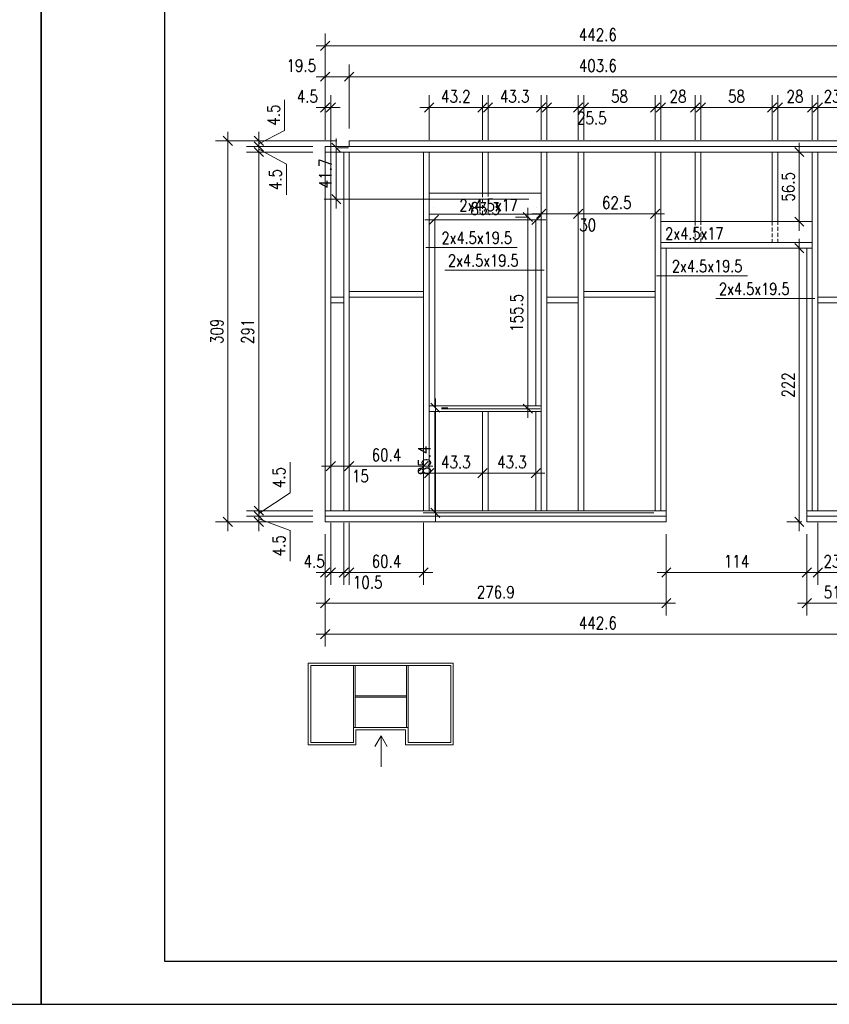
# Model space of a CAD drawing. Header units: inches. Extents: x 58893 to 70341, y -37691 to -31625.
# Tile 25 of 34: x 65522 to 66180, y -35183 to -34385. Entities that reach past the tile are written whole.
import ezdxf

# ---------------------------------------------------------------- set-up
doc = ezdxf.new("R2010")
doc.units = ezdxf.units.IN
doc.header["$MEASUREMENT"] = 0
doc.linetypes.add('DASHED', pattern=[19.05, 12.7, -6.35])
doc.layers.add('_tabelka', color=4, linetype='Continuous')
for name, color, linetype, lineweight in [('Drewno', 2, 'Continuous', 20), ('Obrys', 4, 'Continuous', 20), ('Opisy', 4, 'Continuous', 20), ('WYMIARY', 6, 'Continuous', 15)]:
    doc.layers.add(name, color=color, linetype=linetype, lineweight=lineweight)
doc.styles.add('1. Simplex', font='simplex.shx', dxfattribs={"width": 0.8})
doc.dimstyles.new('1_50', dxfattribs={"dimscale": 50, "dimtxt": 0.2, "dimasz": 0.15, "dimexe": 0.2, "dimexo": 0.2, "dimgap": 0.08, "dimtad": 1, "dimdec": 1, "dimzin": 9, "dimdsep": 46, "dimtxsty": '1. Simplex', "dimblk": 'OBLIQUE', "dimcen": 0.15, "dimdle": 0.15, "dimclrd": 256, "dimclre": 256, "dimclrt": 4, "dimadec": 1, "dimazin": 0, "dimtfac": 1, "dimtdec": 0, "dimtmove": 1, "dimatfit": 3, "dimfxl": 1, "dimlwd": -1, "dimlwe": -1, "dimarcsym": 0})

# ---------------------------------------------------------------- blocks, each defined once
blk = doc.blocks.new('_Oblique')
at = {"color": 0, "linetype": 'ByBlock', "lineweight": -2}
blk.add_line((-0.5, -0.5), (0.5, 0.5), dxfattribs=at)
blk = doc.blocks.new('*D503')
at = {"layer": 'Defpoints', "color": 0}
for p in [(65716.58, -34787.39), (65770.58, -34787.39), (65770.58, -34791.89)]:
    blk.add_point(p, dxfattribs=at)
at = {"layer": 'WYMIARY'}
for p, q in [((65716.58, -34799.39), (65716.58, -34779.89)), ((65760.58, -34787.39), (65706.58, -34787.39)), ((65741.98, -34798.94), (65716.58, -34789.64)), ((65760.58, -34791.89), (65706.58, -34791.89)), ((65741.98, -34823.74), (65741.98, -34798.94))]:
    blk.add_line(p, q, dxfattribs=at)
at = {"layer": 'WYMIARY', "xscale": 7.5, "yscale": 7.5, "zscale": 7.5}
for p, rotation in [((65716.58, -34787.39), 270), ((65716.58, -34791.89), 90)]:
    blk.add_blockref('_Oblique', p, dxfattribs=dict(at, rotation=rotation))
at = {"layer": 'WYMIARY', "color": 4, "insert": (65732.98, -34811.34), "char_height": 10, "attachment_point": 5, "rotation": 90, "style": '1. Simplex'}
blk.add_mtext('4.5', dxfattribs=at)
blk = doc.blocks.new('*D504')
at = {"layer": 'Defpoints', "color": 0}
for p in [(65716.58, -34782.89), (65770.58, -34782.89), (65770.58, -34787.39)]:
    blk.add_point(p, dxfattribs=at)
at = {"layer": 'WYMIARY'}
for p, q in [((65741.98, -34743.64), (65741.98, -34768.44)), ((65741.98, -34768.44), (65716.58, -34785.14)), ((65760.58, -34782.89), (65706.58, -34782.89)), ((65716.58, -34794.89), (65716.58, -34775.39)), ((65760.58, -34787.39), (65706.58, -34787.39))]:
    blk.add_line(p, q, dxfattribs=at)
at = {"layer": 'WYMIARY', "xscale": 7.5, "yscale": 7.5, "zscale": 7.5}
for p, rotation in [((65716.58, -34782.89), 270), ((65716.58, -34787.39), 90)]:
    blk.add_blockref('_Oblique', p, dxfattribs=dict(at, rotation=rotation))
at = {"layer": 'WYMIARY', "color": 4, "insert": (65732.98, -34756.04), "char_height": 10, "attachment_point": 5, "rotation": 90, "style": '1. Simplex'}
blk.add_mtext('4.5', dxfattribs=at)
blk = doc.blocks.new('*D505')
at = {"layer": 'Defpoints', "color": 0}
for p in [(65716.58, -34491.89), (65770.58, -34491.89), (65770.58, -34782.89)]:
    blk.add_point(p, dxfattribs=at)
at = {"layer": 'WYMIARY'}
for p, q in [((65716.58, -34790.39), (65716.58, -34484.39)), ((65760.58, -34491.89), (65706.58, -34491.89)), ((65760.58, -34782.89), (65706.58, -34782.89))]:
    blk.add_line(p, q, dxfattribs=at)
at = {"layer": 'WYMIARY', "xscale": 7.5, "yscale": 7.5, "zscale": 7.5}
for p, rotation in [((65716.58, -34491.89), 90), ((65716.58, -34782.89), 270)]:
    blk.add_blockref('_Oblique', p, dxfattribs=dict(at, rotation=rotation))
at = {"layer": 'WYMIARY', "color": 4, "insert": (65707.58, -34637.39), "char_height": 10, "attachment_point": 5, "rotation": 90, "style": '1. Simplex'}
blk.add_mtext('291', dxfattribs=at)
blk = doc.blocks.new('*D506')
at = {"layer": 'Defpoints', "color": 0}
for p in [(65790.08, -34482.89), (65716.58, -34487.39), (65770.58, -34487.39)]:
    blk.add_point(p, dxfattribs=at)
at = {"layer": 'WYMIARY'}
for p, q in [((65737.58, -34449.54), (65737.58, -34474.34)), ((65737.58, -34474.34), (65716.58, -34485.14)), ((65716.58, -34475.39), (65716.58, -34494.89)), ((65780.08, -34482.89), (65706.58, -34482.89)), ((65760.58, -34487.39), (65706.58, -34487.39))]:
    blk.add_line(p, q, dxfattribs=at)
at = {"layer": 'WYMIARY', "xscale": 7.5, "yscale": 7.5, "zscale": 7.5}
for p, rotation in [((65716.58, -34482.89), 270), ((65716.58, -34487.39), 90)]:
    blk.add_blockref('_Oblique', p, dxfattribs=dict(at, rotation=rotation))
at = {"layer": 'WYMIARY', "color": 4, "insert": (65728.58, -34461.94), "char_height": 10, "attachment_point": 5, "rotation": 90, "style": '1. Simplex'}
blk.add_mtext('4.5', dxfattribs=at)
blk = doc.blocks.new('*D507')
at = {"layer": 'Defpoints', "color": 0}
for p in [(65716.58, -34491.89), (65770.58, -34487.39), (65770.58, -34491.89)]:
    blk.add_point(p, dxfattribs=at)
at = {"layer": 'WYMIARY'}
for p, q in [((65716.58, -34479.89), (65716.58, -34499.39)), ((65760.58, -34487.39), (65706.58, -34487.39)), ((65760.58, -34491.89), (65706.58, -34491.89)), ((65739.08, -34501.84), (65716.58, -34489.64)), ((65739.08, -34526.64), (65739.08, -34501.84))]:
    blk.add_line(p, q, dxfattribs=at)
at = {"layer": 'WYMIARY', "xscale": 7.5, "yscale": 7.5, "zscale": 7.5}
for p, rotation in [((65716.58, -34487.39), 270), ((65716.58, -34491.89), 90)]:
    blk.add_blockref('_Oblique', p, dxfattribs=dict(at, rotation=rotation))
at = {"layer": 'WYMIARY', "color": 4, "insert": (65730.08, -34514.24), "char_height": 10, "attachment_point": 5, "rotation": 90, "style": '1. Simplex'}
blk.add_mtext('4.5', dxfattribs=at)
blk = doc.blocks.new('*D508')
at = {"layer": 'Defpoints', "color": 0}
for p in [(65691.58, -34482.89), (65790.08, -34482.89), (65770.58, -34791.89)]:
    blk.add_point(p, dxfattribs=at)
at = {"layer": 'WYMIARY'}
for p, q in [((65691.58, -34799.39), (65691.58, -34475.39)), ((65780.08, -34482.89), (65681.58, -34482.89)), ((65760.58, -34791.89), (65681.58, -34791.89))]:
    blk.add_line(p, q, dxfattribs=at)
at = {"layer": 'WYMIARY', "xscale": 7.5, "yscale": 7.5, "zscale": 7.5}
for p, rotation in [((65691.58, -34482.89), 90), ((65691.58, -34791.89), 270)]:
    blk.add_blockref('_Oblique', p, dxfattribs=dict(at, rotation=rotation))
at = {"layer": 'WYMIARY', "color": 4, "insert": (65682.58, -34637.39), "char_height": 10, "attachment_point": 5, "rotation": 90, "style": '1. Simplex'}
blk.add_mtext('309', dxfattribs=at)
blk = doc.blocks.new('*D509')
at = {"layer": 'Defpoints', "color": 0}
for p in [(65770.58, -34791.89), (66047.48, -34791.89), (65770.58, -34858.01)]:
    blk.add_point(p, dxfattribs=at)
at = {"layer": 'WYMIARY'}
for p, q in [((65770.58, -34801.89), (65770.58, -34868.01)), ((66047.48, -34801.89), (66047.48, -34868.01)), ((66054.98, -34858.01), (65763.08, -34858.01))]:
    blk.add_line(p, q, dxfattribs=at)
at = {"layer": 'WYMIARY', "xscale": 7.5, "yscale": 7.5, "zscale": 7.5, "rotation": 180}
blk.add_blockref('_Oblique', (65770.58, -34858.01), dxfattribs=at)
at = {"layer": 'WYMIARY', "xscale": 7.5, "yscale": 7.5, "zscale": 7.5}
blk.add_blockref('_Oblique', (66047.48, -34858.01), dxfattribs=at)
at = {"layer": 'WYMIARY', "color": 4, "insert": (65909.03, -34849.01), "char_height": 10, "attachment_point": 5, "style": '1. Simplex'}
blk.add_mtext('276.9', dxfattribs=at)
blk = doc.blocks.new('*D510')
at = {"layer": 'Defpoints', "color": 0}
for p in [(65775.08, -34782.89), (65785.58, -34782.89), (65785.58, -34833.01)]:
    blk.add_point(p, dxfattribs=at)
at = {"layer": 'WYMIARY'}
for p, q in [((65775.08, -34792.89), (65775.08, -34843.01)), ((65785.58, -34792.89), (65785.58, -34843.01)), ((65767.58, -34833.01), (65793.08, -34833.01))]:
    blk.add_line(p, q, dxfattribs=at)
at = {"layer": 'WYMIARY', "xscale": 7.5, "yscale": 7.5, "zscale": 7.5, "rotation": 180}
blk.add_blockref('_Oblique', (65775.08, -34833.01), dxfattribs=at)
at = {"layer": 'WYMIARY', "xscale": 7.5, "yscale": 7.5, "zscale": 7.5}
blk.add_blockref('_Oblique', (65785.58, -34833.01), dxfattribs=at)
at = {"layer": 'WYMIARY', "color": 4, "insert": (65805.06, -34841.01), "char_height": 10, "attachment_point": 5, "style": '1. Simplex'}
blk.add_mtext('10.5', dxfattribs=at)
blk = doc.blocks.new('*D511')
at = {"layer": 'Defpoints', "color": 0}
for p in [(65790.08, -34782.89), (65850.48, -34782.89), (65850.48, -34833.01)]:
    blk.add_point(p, dxfattribs=at)
at = {"layer": 'WYMIARY'}
for p, q in [((65790.08, -34792.89), (65790.08, -34843.01)), ((65850.48, -34792.89), (65850.48, -34843.01)), ((65782.58, -34833.01), (65857.98, -34833.01))]:
    blk.add_line(p, q, dxfattribs=at)
at = {"layer": 'WYMIARY', "xscale": 7.5, "yscale": 7.5, "zscale": 7.5, "rotation": 180}
blk.add_blockref('_Oblique', (65790.08, -34833.01), dxfattribs=at)
at = {"layer": 'WYMIARY', "xscale": 7.5, "yscale": 7.5, "zscale": 7.5}
blk.add_blockref('_Oblique', (65850.48, -34833.01), dxfattribs=at)
at = {"layer": 'WYMIARY', "color": 4, "insert": (65820.28, -34824.01), "char_height": 10, "attachment_point": 5, "style": '1. Simplex'}
blk.add_mtext('60.4', dxfattribs=at)
blk = doc.blocks.new('*D512')
at = {"layer": 'Defpoints', "color": 0}
for p in [(65770.58, -34791.89), (66213.18, -34791.89), (66213.18, -34883.01)]:
    blk.add_point(p, dxfattribs=at)
at = {"layer": 'WYMIARY'}
for p, q in [((65770.58, -34801.89), (65770.58, -34893.01)), ((66213.18, -34801.89), (66213.18, -34893.01)), ((65763.08, -34883.01), (66220.68, -34883.01))]:
    blk.add_line(p, q, dxfattribs=at)
at = {"layer": 'WYMIARY', "xscale": 7.5, "yscale": 7.5, "zscale": 7.5, "rotation": 180}
blk.add_blockref('_Oblique', (65770.58, -34883.01), dxfattribs=at)
at = {"layer": 'WYMIARY', "xscale": 7.5, "yscale": 7.5, "zscale": 7.5}
blk.add_blockref('_Oblique', (66213.18, -34883.01), dxfattribs=at)
at = {"layer": 'WYMIARY', "color": 4, "insert": (65991.88, -34874.01), "char_height": 10, "attachment_point": 5, "style": '1. Simplex'}
blk.add_mtext('442.6', dxfattribs=at)
blk = doc.blocks.new('*D513')
at = {"layer": 'Defpoints', "color": 0}
for p in [(65775.08, -34782.89), (65770.58, -34791.89), (65770.58, -34833.01)]:
    blk.add_point(p, dxfattribs=at)
at = {"layer": 'WYMIARY'}
for p, q in [((65775.08, -34792.89), (65775.08, -34843.01)), ((65770.58, -34801.89), (65770.58, -34843.01)), ((65782.58, -34833.01), (65763.08, -34833.01))]:
    blk.add_line(p, q, dxfattribs=at)
at = {"layer": 'WYMIARY', "xscale": 7.5, "yscale": 7.5, "zscale": 7.5}
blk.add_blockref('_Oblique', (65770.58, -34833.01), dxfattribs=at)
at = {"layer": 'WYMIARY', "xscale": 7.5, "yscale": 7.5, "zscale": 7.5, "rotation": 180}
blk.add_blockref('_Oblique', (65775.08, -34833.01), dxfattribs=at)
at = {"layer": 'WYMIARY', "color": 4, "insert": (65761.58, -34824.01), "char_height": 10, "attachment_point": 5, "style": '1. Simplex'}
blk.add_mtext('4.5', dxfattribs=at)
blk = doc.blocks.new('*D514')
at = {"layer": 'Defpoints', "color": 0}
for p in [(65854.98, -34702.39), (65898.23, -34702.39), (65898.23, -34752.51)]:
    blk.add_point(p, dxfattribs=at)
at = {"layer": 'WYMIARY'}
for p, q in [((65854.98, -34712.39), (65854.98, -34762.51)), ((65898.23, -34712.39), (65898.23, -34762.51)), ((65847.48, -34752.51), (65905.73, -34752.51))]:
    blk.add_line(p, q, dxfattribs=at)
at = {"layer": 'WYMIARY', "xscale": 7.5, "yscale": 7.5, "zscale": 7.5, "rotation": 180}
blk.add_blockref('_Oblique', (65854.98, -34752.51), dxfattribs=at)
at = {"layer": 'WYMIARY', "xscale": 7.5, "yscale": 7.5, "zscale": 7.5}
blk.add_blockref('_Oblique', (65898.23, -34752.51), dxfattribs=at)
at = {"layer": 'WYMIARY', "color": 4, "insert": (65876.6, -34743.51), "char_height": 10, "attachment_point": 5, "style": '1. Simplex'}
blk.add_mtext('43.3', dxfattribs=at)
blk = doc.blocks.new('*D515')
at = {"layer": 'Defpoints', "color": 0}
for p in [(65898.23, -34702.39), (65941.48, -34702.39), (65941.48, -34752.51)]:
    blk.add_point(p, dxfattribs=at)
at = {"layer": 'WYMIARY'}
for p, q in [((65898.23, -34712.39), (65898.23, -34762.51)), ((65941.48, -34712.39), (65941.48, -34762.51)), ((65890.73, -34752.51), (65948.98, -34752.51))]:
    blk.add_line(p, q, dxfattribs=at)
at = {"layer": 'WYMIARY', "xscale": 7.5, "yscale": 7.5, "zscale": 7.5, "rotation": 180}
blk.add_blockref('_Oblique', (65898.23, -34752.51), dxfattribs=at)
at = {"layer": 'WYMIARY', "xscale": 7.5, "yscale": 7.5, "zscale": 7.5}
blk.add_blockref('_Oblique', (65941.48, -34752.51), dxfattribs=at)
at = {"layer": 'WYMIARY', "color": 4, "insert": (65922.1, -34743.51), "char_height": 10, "attachment_point": 5, "style": '1. Simplex'}
blk.add_mtext('43.3', dxfattribs=at)
blk = doc.blocks.new('*D516')
at = {"layer": 'Defpoints', "color": 0}
for p in [(65945.98, -34491.89), (65975.98, -34491.89), (65975.98, -34542.01)]:
    blk.add_point(p, dxfattribs=at)
at = {"layer": 'WYMIARY'}
for p, q in [((65945.98, -34501.89), (65945.98, -34552.01)), ((65975.98, -34501.89), (65975.98, -34552.01)), ((65938.48, -34542.01), (65983.48, -34542.01))]:
    blk.add_line(p, q, dxfattribs=at)
at = {"layer": 'WYMIARY', "xscale": 7.5, "yscale": 7.5, "zscale": 7.5, "rotation": 180}
blk.add_blockref('_Oblique', (65945.98, -34542.01), dxfattribs=at)
at = {"layer": 'WYMIARY', "xscale": 7.5, "yscale": 7.5, "zscale": 7.5}
blk.add_blockref('_Oblique', (65975.98, -34542.01), dxfattribs=at)
at = {"layer": 'WYMIARY', "color": 4, "insert": (65983.63, -34551.11), "char_height": 10, "attachment_point": 5, "style": '1. Simplex'}
blk.add_mtext('30', dxfattribs=at)
blk = doc.blocks.new('*D517')
at = {"layer": 'Defpoints', "color": 0}
for p in [(65975.98, -34491.89), (66038.48, -34491.89), (66038.48, -34542.01)]:
    blk.add_point(p, dxfattribs=at)
at = {"layer": 'WYMIARY'}
for p, q in [((65975.98, -34501.89), (65975.98, -34552.01)), ((66038.48, -34501.89), (66038.48, -34552.01)), ((65968.48, -34542.01), (66045.98, -34542.01))]:
    blk.add_line(p, q, dxfattribs=at)
at = {"layer": 'WYMIARY', "xscale": 7.5, "yscale": 7.5, "zscale": 7.5, "rotation": 180}
blk.add_blockref('_Oblique', (65975.98, -34542.01), dxfattribs=at)
at = {"layer": 'WYMIARY', "xscale": 7.5, "yscale": 7.5, "zscale": 7.5}
blk.add_blockref('_Oblique', (66038.48, -34542.01), dxfattribs=at)
at = {"layer": 'WYMIARY', "color": 4, "insert": (66007.23, -34533.01), "char_height": 10, "attachment_point": 5, "style": '1. Simplex'}
blk.add_mtext('62.5', dxfattribs=at)
blk = doc.blocks.new('*D518')
at = {"layer": 'Defpoints', "color": 0}
for p in [(65854.98, -34699.35), (65859.98, -34699.35), (66047.48, -34784.74)]:
    blk.add_point(p, dxfattribs=at)
at = {"layer": 'WYMIARY'}
for p, q in [((65859.98, -34792.24), (65859.98, -34691.85)), ((65864.98, -34699.35), (65869.98, -34699.35)), ((66037.48, -34784.74), (65849.98, -34784.74))]:
    blk.add_line(p, q, dxfattribs=at)
at = {"layer": 'WYMIARY', "xscale": 7.5, "yscale": 7.5, "zscale": 7.5}
for p, rotation in [((65859.98, -34699.35), 90), ((65859.98, -34784.74), 270)]:
    blk.add_blockref('_Oblique', p, dxfattribs=dict(at, rotation=rotation))
at = {"layer": 'WYMIARY', "color": 4, "insert": (65850.98, -34742.04), "char_height": 10, "attachment_point": 5, "rotation": 90, "style": '1. Simplex'}
blk.add_mtext('85.4', dxfattribs=at)
blk = doc.blocks.new('*D519')
at = {"layer": 'Defpoints', "color": 0}
for p in [(65935.01, -34544.64), (65945.98, -34544.64), (65854.98, -34700.14)]:
    blk.add_point(p, dxfattribs=at)
at = {"layer": 'WYMIARY'}
for p, q in [((65935.01, -34707.64), (65935.01, -34537.14)), ((65935.98, -34544.64), (65925.01, -34544.64)), ((65864.98, -34700.14), (65945.01, -34700.14))]:
    blk.add_line(p, q, dxfattribs=at)
at = {"layer": 'WYMIARY', "xscale": 7.5, "yscale": 7.5, "zscale": 7.5}
for p, rotation in [((65935.01, -34544.64), 90), ((65935.01, -34700.14), 270)]:
    blk.add_blockref('_Oblique', p, dxfattribs=dict(at, rotation=rotation))
at = {"layer": 'WYMIARY', "color": 4, "insert": (65926.01, -34622.39), "char_height": 10, "attachment_point": 5, "rotation": 90, "style": '1. Simplex'}
blk.add_mtext('155.5', dxfattribs=at)
blk = doc.blocks.new('*D520')
at = {"layer": 'Defpoints', "color": 0}
for p in [(65858.81, -34546.89), (65942.15, -34546.89), (65942.15, -34546.89)]:
    blk.add_point(p, dxfattribs=at)
at = {"layer": 'WYMIARY'}
for p, q in [((65858.81, -34536.89), (65858.81, -34536.89)), ((65942.15, -34536.89), (65942.15, -34536.89)), ((65851.31, -34546.89), (65949.65, -34546.89))]:
    blk.add_line(p, q, dxfattribs=at)
at = {"layer": 'WYMIARY', "xscale": 7.5, "yscale": 7.5, "zscale": 7.5, "rotation": 180}
blk.add_blockref('_Oblique', (65858.81, -34546.89), dxfattribs=at)
at = {"layer": 'WYMIARY', "xscale": 7.5, "yscale": 7.5, "zscale": 7.5}
blk.add_blockref('_Oblique', (65942.15, -34546.89), dxfattribs=at)
at = {"layer": 'WYMIARY', "color": 4, "insert": (65900.48, -34537.89), "char_height": 10, "attachment_point": 5, "style": '1. Simplex'}
blk.add_mtext('83.3', dxfattribs=at)
blk = doc.blocks.new('*D521')
at = {"layer": 'Defpoints', "color": 0}
for p in [(66170.48, -34782.89), (66193.48, -34782.89), (66193.48, -34833.01)]:
    blk.add_point(p, dxfattribs=at)
at = {"layer": 'WYMIARY'}
for p, q in [((66170.48, -34792.89), (66170.48, -34843.01)), ((66193.48, -34792.89), (66193.48, -34843.01)), ((66162.98, -34833.01), (66200.98, -34833.01))]:
    blk.add_line(p, q, dxfattribs=at)
at = {"layer": 'WYMIARY', "xscale": 7.5, "yscale": 7.5, "zscale": 7.5, "rotation": 180}
blk.add_blockref('_Oblique', (66170.48, -34833.01), dxfattribs=at)
at = {"layer": 'WYMIARY', "xscale": 7.5, "yscale": 7.5, "zscale": 7.5}
blk.add_blockref('_Oblique', (66193.48, -34833.01), dxfattribs=at)
at = {"layer": 'WYMIARY', "color": 4, "insert": (66181.98, -34824.01), "char_height": 10, "attachment_point": 5, "style": '1. Simplex'}
blk.add_mtext('23', dxfattribs=at)
blk = doc.blocks.new('*D523')
at = {"layer": 'Defpoints', "color": 0}
for p in [(66161.48, -34791.89), (66213.18, -34791.89), (66213.18, -34858.01)]:
    blk.add_point(p, dxfattribs=at)
at = {"layer": 'WYMIARY'}
for p, q in [((66161.48, -34801.89), (66161.48, -34868.01)), ((66213.18, -34801.89), (66213.18, -34868.01)), ((66153.98, -34858.01), (66220.68, -34858.01))]:
    blk.add_line(p, q, dxfattribs=at)
at = {"layer": 'WYMIARY', "xscale": 7.5, "yscale": 7.5, "zscale": 7.5, "rotation": 180}
blk.add_blockref('_Oblique', (66161.48, -34858.01), dxfattribs=at)
at = {"layer": 'WYMIARY', "xscale": 7.5, "yscale": 7.5, "zscale": 7.5}
blk.add_blockref('_Oblique', (66213.18, -34858.01), dxfattribs=at)
at = {"layer": 'WYMIARY', "color": 4, "insert": (66187.33, -34849.01), "char_height": 10, "attachment_point": 5, "style": '1. Simplex'}
blk.add_mtext('51.7', dxfattribs=at)
blk = doc.blocks.new('*D524')
at = {"layer": 'Defpoints', "color": 0}
for p in [(66193.48, -34455.77), (66170.48, -34491.89), (66193.48, -34491.9)]:
    blk.add_point(p, dxfattribs=at)
at = {"layer": 'WYMIARY'}
for p, q in [((66170.48, -34481.89), (66170.48, -34445.77)), ((66193.48, -34481.9), (66193.48, -34445.77)), ((66162.98, -34455.77), (66200.98, -34455.77))]:
    blk.add_line(p, q, dxfattribs=at)
at = {"layer": 'WYMIARY', "xscale": 7.5, "yscale": 7.5, "zscale": 7.5, "rotation": 180}
blk.add_blockref('_Oblique', (66170.48, -34455.77), dxfattribs=at)
at = {"layer": 'WYMIARY', "xscale": 7.5, "yscale": 7.5, "zscale": 7.5}
blk.add_blockref('_Oblique', (66193.48, -34455.77), dxfattribs=at)
at = {"layer": 'WYMIARY', "color": 4, "insert": (66182.08, -34446.77), "char_height": 10, "attachment_point": 5, "style": '1. Simplex'}
blk.add_mtext('23', dxfattribs=at)
blk = doc.blocks.new('*D526')
at = {"layer": 'Defpoints', "color": 0}
for p in [(66193.68, -34430.77), (65790.08, -34482.89), (66193.68, -34482.89)]:
    blk.add_point(p, dxfattribs=at)
at = {"layer": 'WYMIARY'}
for p, q in [((65790.08, -34472.89), (65790.08, -34420.77)), ((66193.68, -34472.89), (66193.68, -34420.77)), ((65782.58, -34430.77), (66201.18, -34430.77))]:
    blk.add_line(p, q, dxfattribs=at)
at = {"layer": 'WYMIARY', "xscale": 7.5, "yscale": 7.5, "zscale": 7.5, "rotation": 180}
blk.add_blockref('_Oblique', (65790.08, -34430.77), dxfattribs=at)
at = {"layer": 'WYMIARY', "xscale": 7.5, "yscale": 7.5, "zscale": 7.5}
blk.add_blockref('_Oblique', (66193.68, -34430.77), dxfattribs=at)
at = {"layer": 'WYMIARY', "color": 4, "insert": (65991.88, -34421.77), "char_height": 10, "attachment_point": 5, "style": '1. Simplex'}
blk.add_mtext('403.6', dxfattribs=at)
blk = doc.blocks.new('*D527')
at = {"layer": 'Defpoints', "color": 0}
for p in [(65770.58, -34405.77), (65770.58, -34487.39), (66213.18, -34487.39)]:
    blk.add_point(p, dxfattribs=at)
at = {"layer": 'WYMIARY'}
for p, q in [((65770.58, -34477.39), (65770.58, -34395.77)), ((66213.18, -34477.39), (66213.18, -34395.77)), ((66220.68, -34405.77), (65763.08, -34405.77))]:
    blk.add_line(p, q, dxfattribs=at)
at = {"layer": 'WYMIARY', "xscale": 7.5, "yscale": 7.5, "zscale": 7.5, "rotation": 180}
blk.add_blockref('_Oblique', (65770.58, -34405.77), dxfattribs=at)
at = {"layer": 'WYMIARY', "xscale": 7.5, "yscale": 7.5, "zscale": 7.5}
blk.add_blockref('_Oblique', (66213.18, -34405.77), dxfattribs=at)
at = {"layer": 'WYMIARY', "color": 4, "insert": (65991.88, -34396.77), "char_height": 10, "attachment_point": 5, "style": '1. Simplex'}
blk.add_mtext('442.6', dxfattribs=at)
blk = doc.blocks.new('*D528')
at = {"layer": 'Defpoints', "color": 0}
for p in [(66137.98, -34455.77), (66137.98, -34491.89), (66165.98, -34491.89)]:
    blk.add_point(p, dxfattribs=at)
at = {"layer": 'WYMIARY'}
for p, q in [((66137.98, -34481.89), (66137.98, -34445.77)), ((66165.98, -34481.89), (66165.98, -34445.77)), ((66173.48, -34455.77), (66130.48, -34455.77))]:
    blk.add_line(p, q, dxfattribs=at)
at = {"layer": 'WYMIARY', "xscale": 7.5, "yscale": 7.5, "zscale": 7.5, "rotation": 180}
blk.add_blockref('_Oblique', (66137.98, -34455.77), dxfattribs=at)
at = {"layer": 'WYMIARY', "xscale": 7.5, "yscale": 7.5, "zscale": 7.5}
blk.add_blockref('_Oblique', (66165.98, -34455.77), dxfattribs=at)
at = {"layer": 'WYMIARY', "color": 4, "insert": (66151.98, -34446.77), "char_height": 10, "attachment_point": 5, "style": '1. Simplex'}
blk.add_mtext('28', dxfattribs=at)
blk = doc.blocks.new('*D529')
at = {"layer": 'Defpoints', "color": 0}
for p in [(66042.98, -34455.77), (66042.98, -34491.89), (66070.98, -34491.89)]:
    blk.add_point(p, dxfattribs=at)
at = {"layer": 'WYMIARY'}
for p, q in [((66042.98, -34481.89), (66042.98, -34445.77)), ((66070.98, -34481.89), (66070.98, -34445.77)), ((66078.48, -34455.77), (66035.48, -34455.77))]:
    blk.add_line(p, q, dxfattribs=at)
at = {"layer": 'WYMIARY', "xscale": 7.5, "yscale": 7.5, "zscale": 7.5, "rotation": 180}
blk.add_blockref('_Oblique', (66042.98, -34455.77), dxfattribs=at)
at = {"layer": 'WYMIARY', "xscale": 7.5, "yscale": 7.5, "zscale": 7.5}
blk.add_blockref('_Oblique', (66070.98, -34455.77), dxfattribs=at)
at = {"layer": 'WYMIARY', "color": 4, "insert": (66056.98, -34446.77), "char_height": 10, "attachment_point": 5, "style": '1. Simplex'}
blk.add_mtext('28', dxfattribs=at)
blk = doc.blocks.new('*D531')
at = {"layer": 'Defpoints', "color": 0}
for p in [(65770.58, -34430.77), (65790.08, -34482.89), (65770.58, -34487.39)]:
    blk.add_point(p, dxfattribs=at)
at = {"layer": 'WYMIARY'}
for p, q in [((65770.58, -34477.39), (65770.58, -34420.77)), ((65790.08, -34472.89), (65790.08, -34420.77)), ((65797.58, -34430.77), (65763.08, -34430.77))]:
    blk.add_line(p, q, dxfattribs=at)
at = {"layer": 'WYMIARY', "xscale": 7.5, "yscale": 7.5, "zscale": 7.5, "rotation": 180}
blk.add_blockref('_Oblique', (65770.58, -34430.77), dxfattribs=at)
at = {"layer": 'WYMIARY', "xscale": 7.5, "yscale": 7.5, "zscale": 7.5}
blk.add_blockref('_Oblique', (65790.08, -34430.77), dxfattribs=at)
at = {"layer": 'WYMIARY', "color": 4, "insert": (65751.13, -34421.77), "char_height": 10, "attachment_point": 5, "style": '1. Simplex'}
blk.add_mtext('19.5', dxfattribs=at)
blk = doc.blocks.new('*D532')
at = {"layer": 'Defpoints', "color": 0}
for p in [(65980.48, -34455.77), (65980.48, -34491.89), (66038.48, -34491.89)]:
    blk.add_point(p, dxfattribs=at)
at = {"layer": 'WYMIARY'}
for p, q in [((65980.48, -34481.89), (65980.48, -34445.77)), ((66038.48, -34481.89), (66038.48, -34445.77)), ((66045.98, -34455.77), (65972.98, -34455.77))]:
    blk.add_line(p, q, dxfattribs=at)
at = {"layer": 'WYMIARY', "xscale": 7.5, "yscale": 7.5, "zscale": 7.5, "rotation": 180}
blk.add_blockref('_Oblique', (65980.48, -34455.77), dxfattribs=at)
at = {"layer": 'WYMIARY', "xscale": 7.5, "yscale": 7.5, "zscale": 7.5}
blk.add_blockref('_Oblique', (66038.48, -34455.77), dxfattribs=at)
at = {"layer": 'WYMIARY', "color": 4, "insert": (66009.48, -34446.77), "char_height": 10, "attachment_point": 5, "style": '1. Simplex'}
blk.add_mtext('58', dxfattribs=at)
blk = doc.blocks.new('*D533')
at = {"layer": 'Defpoints', "color": 0}
for p in [(65950.48, -34455.77), (65950.48, -34491.89), (65975.98, -34491.89)]:
    blk.add_point(p, dxfattribs=at)
at = {"layer": 'WYMIARY'}
for p, q in [((65950.48, -34481.89), (65950.48, -34445.77)), ((65975.98, -34481.89), (65975.98, -34445.77)), ((65983.48, -34455.77), (65942.98, -34455.77))]:
    blk.add_line(p, q, dxfattribs=at)
at = {"layer": 'WYMIARY', "xscale": 7.5, "yscale": 7.5, "zscale": 7.5, "rotation": 180}
blk.add_blockref('_Oblique', (65950.48, -34455.77), dxfattribs=at)
at = {"layer": 'WYMIARY', "xscale": 7.5, "yscale": 7.5, "zscale": 7.5}
blk.add_blockref('_Oblique', (65975.98, -34455.77), dxfattribs=at)
at = {"layer": 'WYMIARY', "color": 4, "insert": (65987.03, -34464.37), "char_height": 10, "attachment_point": 5, "style": '1. Simplex'}
blk.add_mtext('25.5', dxfattribs=at)
blk = doc.blocks.new('*D534')
at = {"layer": 'Defpoints', "color": 0}
for p in [(65902.73, -34455.77), (65902.73, -34491.89), (65945.98, -34491.89)]:
    blk.add_point(p, dxfattribs=at)
at = {"layer": 'WYMIARY'}
for p, q in [((65902.73, -34481.89), (65902.73, -34445.77)), ((65945.98, -34481.89), (65945.98, -34445.77)), ((65953.48, -34455.77), (65895.23, -34455.77))]:
    blk.add_line(p, q, dxfattribs=at)
at = {"layer": 'WYMIARY', "xscale": 7.5, "yscale": 7.5, "zscale": 7.5, "rotation": 180}
blk.add_blockref('_Oblique', (65902.73, -34455.77), dxfattribs=at)
at = {"layer": 'WYMIARY', "xscale": 7.5, "yscale": 7.5, "zscale": 7.5}
blk.add_blockref('_Oblique', (65945.98, -34455.77), dxfattribs=at)
at = {"layer": 'WYMIARY', "color": 4, "insert": (65924.35, -34446.77), "char_height": 10, "attachment_point": 5, "style": '1. Simplex'}
blk.add_mtext('43.3', dxfattribs=at)
blk = doc.blocks.new('*D535')
at = {"layer": 'Defpoints', "color": 0}
for p in [(65854.98, -34455.77), (65854.98, -34491.89), (65898.23, -34491.89)]:
    blk.add_point(p, dxfattribs=at)
at = {"layer": 'WYMIARY'}
for p, q in [((65854.98, -34481.89), (65854.98, -34445.77)), ((65898.23, -34481.89), (65898.23, -34445.77)), ((65905.73, -34455.77), (65847.48, -34455.77))]:
    blk.add_line(p, q, dxfattribs=at)
at = {"layer": 'WYMIARY', "xscale": 7.5, "yscale": 7.5, "zscale": 7.5, "rotation": 180}
blk.add_blockref('_Oblique', (65854.98, -34455.77), dxfattribs=at)
at = {"layer": 'WYMIARY', "xscale": 7.5, "yscale": 7.5, "zscale": 7.5}
blk.add_blockref('_Oblique', (65898.23, -34455.77), dxfattribs=at)
at = {"layer": 'WYMIARY', "color": 4, "insert": (65876.6, -34446.77), "char_height": 10, "attachment_point": 5, "style": '1. Simplex'}
blk.add_mtext('43.2', dxfattribs=at)
blk = doc.blocks.new('*D536')
at = {"layer": 'Defpoints', "color": 0}
for p in [(65850.48, -34491.89), (65790.08, -34746.77), (65790.08, -34782.89)]:
    blk.add_point(p, dxfattribs=at)
at = {"layer": 'WYMIARY'}
for p, q in [((65850.48, -34501.89), (65850.48, -34756.77)), ((65790.08, -34772.89), (65790.08, -34736.77)), ((65857.98, -34746.77), (65782.58, -34746.77))]:
    blk.add_line(p, q, dxfattribs=at)
at = {"layer": 'WYMIARY', "xscale": 7.5, "yscale": 7.5, "zscale": 7.5, "rotation": 180}
blk.add_blockref('_Oblique', (65790.08, -34746.77), dxfattribs=at)
at = {"layer": 'WYMIARY', "xscale": 7.5, "yscale": 7.5, "zscale": 7.5}
blk.add_blockref('_Oblique', (65850.48, -34746.77), dxfattribs=at)
at = {"layer": 'WYMIARY', "color": 4, "insert": (65820.28, -34737.77), "char_height": 10, "attachment_point": 5, "style": '1. Simplex'}
blk.add_mtext('60.4', dxfattribs=at)
blk = doc.blocks.new('*D537')
at = {"layer": 'Defpoints', "color": 0}
for p in [(65775.08, -34746.77), (65775.08, -34782.89), (65790.08, -34782.89)]:
    blk.add_point(p, dxfattribs=at)
at = {"layer": 'WYMIARY'}
for p, q in [((65775.08, -34772.89), (65775.08, -34736.77)), ((65790.08, -34772.89), (65790.08, -34736.77)), ((65797.58, -34746.77), (65767.58, -34746.77))]:
    blk.add_line(p, q, dxfattribs=at)
at = {"layer": 'WYMIARY', "xscale": 7.5, "yscale": 7.5, "zscale": 7.5, "rotation": 180}
blk.add_blockref('_Oblique', (65775.08, -34746.77), dxfattribs=at)
at = {"layer": 'WYMIARY', "xscale": 7.5, "yscale": 7.5, "zscale": 7.5}
blk.add_blockref('_Oblique', (65790.08, -34746.77), dxfattribs=at)
at = {"layer": 'WYMIARY', "color": 4, "insert": (65799.13, -34754.82), "char_height": 10, "attachment_point": 5, "style": '1. Simplex'}
blk.add_mtext('15', dxfattribs=at)
blk = doc.blocks.new('*D538')
at = {"layer": 'Defpoints', "color": 0}
for p in [(65770.58, -34455.77), (65770.58, -34491.89), (65775.08, -34782.89)]:
    blk.add_point(p, dxfattribs=at)
at = {"layer": 'WYMIARY'}
for p, q in [((65770.58, -34481.89), (65770.58, -34445.77)), ((65775.08, -34772.89), (65775.08, -34445.77)), ((65782.58, -34455.77), (65763.08, -34455.77))]:
    blk.add_line(p, q, dxfattribs=at)
at = {"layer": 'WYMIARY', "xscale": 7.5, "yscale": 7.5, "zscale": 7.5}
blk.add_blockref('_Oblique', (65770.58, -34455.77), dxfattribs=at)
at = {"layer": 'WYMIARY', "xscale": 7.5, "yscale": 7.5, "zscale": 7.5, "rotation": 180}
blk.add_blockref('_Oblique', (65775.08, -34455.77), dxfattribs=at)
at = {"layer": 'WYMIARY', "color": 4, "insert": (65756.08, -34446.77), "char_height": 10, "attachment_point": 5, "style": '1. Simplex'}
blk.add_mtext('4.5', dxfattribs=at)
blk = doc.blocks.new('*D539')
at = {"layer": 'Defpoints', "color": 0}
for p in [(66155.47, -34569.89), (66167.47, -34569.89), (66167.47, -34791.89)]:
    blk.add_point(p, dxfattribs=at)
at = {"layer": 'WYMIARY'}
for p, q in [((66155.47, -34799.39), (66155.47, -34562.39)), ((66157.47, -34569.89), (66145.47, -34569.89)), ((66157.47, -34791.89), (66145.47, -34791.89))]:
    blk.add_line(p, q, dxfattribs=at)
at = {"layer": 'WYMIARY', "xscale": 7.5, "yscale": 7.5, "zscale": 7.5}
for p, rotation in [((66155.47, -34569.89), 90), ((66155.47, -34791.89), 270)]:
    blk.add_blockref('_Oblique', p, dxfattribs=dict(at, rotation=rotation))
at = {"layer": 'WYMIARY', "color": 4, "insert": (66146.47, -34680.89), "char_height": 10, "attachment_point": 5, "rotation": 90, "style": '1. Simplex'}
blk.add_mtext('222', dxfattribs=at)
blk = doc.blocks.new('*D540')
at = {"layer": 'Defpoints', "color": 0}
for p in [(66047.48, -34791.89), (66161.48, -34791.89), (66161.48, -34833.01)]:
    blk.add_point(p, dxfattribs=at)
at = {"layer": 'WYMIARY'}
for p, q in [((66047.48, -34801.89), (66047.48, -34843.01)), ((66161.48, -34801.89), (66161.48, -34843.01)), ((66039.98, -34833.01), (66168.98, -34833.01))]:
    blk.add_line(p, q, dxfattribs=at)
at = {"layer": 'WYMIARY', "xscale": 7.5, "yscale": 7.5, "zscale": 7.5, "rotation": 180}
blk.add_blockref('_Oblique', (66047.48, -34833.01), dxfattribs=at)
at = {"layer": 'WYMIARY', "xscale": 7.5, "yscale": 7.5, "zscale": 7.5}
blk.add_blockref('_Oblique', (66161.48, -34833.01), dxfattribs=at)
at = {"layer": 'WYMIARY', "color": 4, "insert": (66104.48, -34824.01), "char_height": 10, "attachment_point": 5, "style": '1. Simplex'}
blk.add_mtext('114', dxfattribs=at)
blk = doc.blocks.new('*D546')
at = {"layer": 'Defpoints', "color": 0}
for p in [(65770.58, -34488.5), (65779.58, -34488.5), (65945.98, -34530.16)]:
    blk.add_point(p, dxfattribs=at)
at = {"layer": 'WYMIARY'}
for p, q in [((65779.58, -34537.66), (65779.58, -34481)), ((65780.58, -34488.5), (65789.58, -34488.5)), ((65935.98, -34530.16), (65769.58, -34530.16))]:
    blk.add_line(p, q, dxfattribs=at)
at = {"layer": 'WYMIARY', "xscale": 7.5, "yscale": 7.5, "zscale": 7.5}
for p, rotation in [((65779.58, -34488.5), 90), ((65779.58, -34530.16), 270)]:
    blk.add_blockref('_Oblique', p, dxfattribs=dict(at, rotation=rotation))
at = {"layer": 'WYMIARY', "color": 4, "insert": (65770.58, -34509.33), "char_height": 10, "attachment_point": 5, "rotation": 90, "style": '1. Simplex'}
blk.add_mtext('41.7', dxfattribs=at)
blk = doc.blocks.new('*D547')
at = {"layer": 'Defpoints', "color": 0}
for p in [(66147.51, -34491.89), (66155.47, -34491.89), (66147.51, -34548.39)]:
    blk.add_point(p, dxfattribs=at)
at = {"layer": 'WYMIARY'}
for p, q in [((66155.47, -34555.89), (66155.47, -34484.39)), ((66157.51, -34491.89), (66165.47, -34491.89)), ((66157.51, -34548.39), (66165.47, -34548.39))]:
    blk.add_line(p, q, dxfattribs=at)
at = {"layer": 'WYMIARY', "xscale": 7.5, "yscale": 7.5, "zscale": 7.5}
for p, rotation in [((66155.47, -34491.89), 90), ((66155.47, -34548.39), 270)]:
    blk.add_blockref('_Oblique', p, dxfattribs=dict(at, rotation=rotation))
at = {"layer": 'WYMIARY', "color": 4, "insert": (66146.47, -34520.14), "char_height": 10, "attachment_point": 5, "rotation": 90, "style": '1. Simplex'}
blk.add_mtext('56.5', dxfattribs=at)
blk = doc.blocks.new('*D601')
at = {"layer": 'Defpoints', "color": 0}
for p in [(66133.48, -34455.77), (66075.48, -34491.89), (66133.48, -34491.89)]:
    blk.add_point(p, dxfattribs=at)
at = {"layer": 'WYMIARY'}
for p, q in [((66075.48, -34481.89), (66075.48, -34445.77)), ((66133.48, -34481.89), (66133.48, -34445.77)), ((66067.98, -34455.77), (66140.98, -34455.77))]:
    blk.add_line(p, q, dxfattribs=at)
at = {"layer": 'WYMIARY', "xscale": 7.5, "yscale": 7.5, "zscale": 7.5, "rotation": 180}
blk.add_blockref('_Oblique', (66075.48, -34455.77), dxfattribs=at)
at = {"layer": 'WYMIARY', "xscale": 7.5, "yscale": 7.5, "zscale": 7.5}
blk.add_blockref('_Oblique', (66133.48, -34455.77), dxfattribs=at)
at = {"layer": 'WYMIARY', "color": 4, "insert": (66104.48, -34446.77), "char_height": 10, "attachment_point": 5, "style": '1. Simplex'}
blk.add_mtext('58', dxfattribs=at)

msp = doc.modelspace()

# ---------------------------------------------------------------- linework, layer by layer
at = {"layer": '_tabelka', "linetype": 'Continuous', "ltscale": 10}
for points in [[(63440, -35183.405), (65540, -35183.405), (65540, -33698.405), (63440, -33698.405)], [(65540, -35183.405), (67640, -35183.405), (67640, -33698.405), (65540, -33698.405)], [(65640, -35148.405), (67605, -35148.405), (67605, -33733.405), (65640, -33733.405)]]:
    msp.add_lwpolyline(points, close=True, dxfattribs=at)
at = {"layer": 'Drewno'}
for points in [[(65790.08, -34482.887), (65790.08, -34487.387), (66193.68, -34487.387), (66193.68, -34482.887)], [(65770.58, -34487.387), (65770.58, -34491.887), (66213.18, -34491.887), (66213.18, -34487.387)], [(65770.58, -34782.887), (65775.08, -34782.887), (65775.08, -34491.887), (65770.58, -34491.887)], [(65785.58, -34782.887), (65790.08, -34782.887), (65790.08, -34491.887), (65785.58, -34491.887)], [(65854.98, -34491.887), (65850.48, -34491.887), (65850.48, -34782.887), (65854.98, -34782.887)], [(65902.73, -34491.887), (65898.23, -34491.887), (65898.23, -34525.387), (65902.73, -34525.387)], [(65950.48, -34491.887), (65945.98, -34491.887), (65945.98, -34782.887), (65950.48, -34782.887)], [(65980.48, -34491.887), (65975.98, -34491.887), (65975.98, -34782.887), (65980.48, -34782.887)], [(66042.98, -34491.887), (66038.48, -34491.887), (66038.48, -34782.887), (66042.98, -34782.887)], [(66075.48, -34491.887), (66070.98, -34491.887), (66070.98, -34548.387), (66075.48, -34548.387)], [(66137.98, -34491.887), (66133.48, -34491.887), (66133.48, -34548.387), (66137.98, -34548.387)], [(66170.48, -34491.887), (66165.98, -34491.887), (66165.98, -34782.887), (66170.48, -34782.887)], [(65945.98, -34542.387), (65945.98, -34525.387), (65854.98, -34525.387), (65854.98, -34542.387)], [(65945.98, -34542.387), (65945.98, -34525.387), (65854.98, -34525.387), (65854.98, -34542.387)], [(65945.98, -34546.887), (65945.98, -34542.387), (65854.98, -34542.387), (65854.98, -34546.887)], [(65859.48, -34546.887), (65854.98, -34546.887), (65854.98, -34697.887), (65859.48, -34697.887)], [(65945.98, -34546.887), (65941.48, -34546.887), (65941.48, -34697.887), (65945.98, -34697.887)], [(66165.98, -34565.387), (66165.98, -34548.387), (66042.98, -34548.387), (66042.98, -34565.387)], [(66165.98, -34565.387), (66165.98, -34548.387), (66042.98, -34548.387), (66042.98, -34565.387)], [(66165.98, -34569.887), (66165.98, -34565.387), (66042.98, -34565.387), (66042.98, -34569.887)], [(66047.48, -34569.887), (66042.98, -34569.887), (66042.98, -34782.887), (66047.48, -34782.887)], [(66165.98, -34569.887), (66161.48, -34569.887), (66161.48, -34782.887), (66165.98, -34782.887)], [(65790.08, -34605.137), (65790.08, -34609.637), (65850.48, -34609.637), (65850.48, -34605.137)], [(65980.48, -34605.137), (65980.48, -34609.637), (66038.48, -34609.637), (66038.48, -34605.137)], [(65775.08, -34609.637), (65775.08, -34614.137), (65785.58, -34614.137), (65785.58, -34609.637)], [(65950.48, -34609.637), (65950.48, -34614.137), (65975.98, -34614.137), (65975.98, -34609.637)], [(66170.48, -34609.637), (66170.48, -34614.137), (66193.48, -34614.137), (66193.48, -34609.637)], [(65854.98, -34697.887), (65854.98, -34702.387), (65945.98, -34702.387), (65945.98, -34697.887)], [(65859.48, -34702.387), (65854.98, -34702.387), (65854.98, -34782.887), (65859.48, -34782.887)], [(65902.73, -34702.387), (65898.23, -34702.387), (65898.23, -34782.887), (65902.73, -34782.887)], [(65945.98, -34702.387), (65941.48, -34702.387), (65941.48, -34782.887), (65945.98, -34782.887)], [(66047.48, -34787.387), (66047.48, -34782.887), (65770.58, -34782.887), (65770.58, -34787.387)], [(66213.18, -34787.387), (66213.18, -34782.887), (66161.48, -34782.887), (66161.48, -34787.387)], [(66047.48, -34791.887), (66047.48, -34787.387), (65770.58, -34787.387), (65770.58, -34791.887)], [(66213.18, -34791.887), (66213.18, -34787.387), (66161.48, -34787.387), (66161.48, -34791.887)]]:
    msp.add_lwpolyline(points, close=True, dxfattribs=at)
at = {"layer": 'Drewno', "color": 9, "linetype": 'DASHED', "ltscale": 0.25}
for points in [[(65902.73, -34525.387), (65898.23, -34525.387), (65898.23, -34542.387), (65902.73, -34542.387)], [(66075.48, -34548.387), (66070.98, -34548.387), (66070.98, -34565.387), (66075.48, -34565.387)], [(66137.98, -34548.387), (66133.48, -34548.387), (66133.48, -34565.387), (66137.98, -34565.387)]]:
    msp.add_lwpolyline(points, close=True, dxfattribs=at)
at = {"layer": 'Obrys', "linetype": 'Continuous', "lineweight": 5}
for p, q in [((65756.805, -34972.839), (65756.805, -34906.639)), ((65756.805, -34906.639), (65874.565, -34906.639)), ((65758.755, -34970.889), (65758.755, -34908.589)), ((65758.755, -34908.589), (65872.615, -34908.589)), ((65793.555, -34958.889), (65793.555, -34908.589)), ((65794.755, -34958.889), (65794.755, -34908.589)), ((65836.615, -34958.889), (65836.615, -34908.589)), ((65837.815, -34958.889), (65837.815, -34908.589)), ((65872.615, -34970.889), (65872.615, -34908.589)), ((65874.565, -34972.839), (65874.565, -34906.639)), ((65794.755, -34933.129), (65836.615, -34933.129)), ((65794.755, -34934.329), (65836.615, -34934.329)), ((65793.555, -34970.889), (65793.555, -34958.889)), ((65793.555, -34958.889), (65837.815, -34958.889)), ((65795.505, -34960.839), (65835.865, -34960.839)), ((65795.505, -34972.839), (65795.505, -34960.839)), ((65835.865, -34972.839), (65835.865, -34960.839)), ((65837.815, -34970.889), (65837.815, -34958.889)), ((65756.805, -34972.839), (65795.505, -34972.839)), ((65758.755, -34970.889), (65793.555, -34970.889)), ((65874.565, -34972.839), (65835.865, -34972.839)), ((65872.615, -34970.889), (65837.815, -34970.889))]:
    msp.add_line(p, q, dxfattribs=at)
at = {"layer": 'WYMIARY'}
for p, q in [((65926.436, -34569.35), (65852.34, -34569.35)), ((65948.198, -34587.767), (65867.601, -34587.767)), ((66113.498, -34592.35), (66039.402, -34592.35)), ((66168.198, -34610.767), (66087.601, -34610.767))]:
    msp.add_line(p, q, dxfattribs=at)
at = {"layer": 'WYMIARY', "color": 1}
msp.add_lwpolyline([(65810.929, -34974.261), (65815.929, -34965.601), (65820.929, -34974.261), (65815.929, -34965.601), (65815.929, -34990.601)], dxfattribs=at)

# ---------------------------------------------------------------- texts
at = {"layer": 'Opisy', "char_height": 9.6, "width": 208.09715, "attachment_point": 4, "style": '1. Simplex'}
for s, insert in [('\\A1;2x4.5x17 ', (65879.524, -34534.985)), ('\\A1;2x4.5x19.5 ', (65864.936, -34561.55)), ('\\A1;2x4.5x17 ', (66046.526, -34557.985)), ('\\A1;2x4.5x19.5 ', (65870.248, -34579.967)), ('\\A1;2x4.5x19.5 ', (66051.998, -34584.55)), ('\\A1;2x4.5x19.5 ', (66090.248, -34602.967))]:
    msp.add_mtext(s, dxfattribs=dict(at, insert=insert))

# ---------------------------------------------------------------- dimensions: what is measured, and where the dimension line sits
at = {"layer": 'WYMIARY'}
for base, p1, p2, picture, middle in [((65770.58, -34405.769), (66213.18, -34487.387), (65770.58, -34487.387), '*D527', (65991.88, -34396.769)), ((66193.68, -34430.769), (65790.08, -34482.887), (66193.68, -34482.887), '*D526', (65991.88, -34421.769)), ((65854.979778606, -34455.768648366), (65898.229778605, -34491.887207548), (65854.979778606, -34491.887207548), '*D535', (65876.604778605, -34446.768648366)), ((65902.729778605, -34455.768648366), (65945.979778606, -34491.887207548), (65902.729778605, -34491.887207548), '*D534', (65924.354778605, -34446.768648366)), ((65980.48, -34455.769), (66038.48, -34491.887), (65980.48, -34491.887), '*D532', (66009.48, -34446.769)), ((66042.98, -34455.769), (66070.98, -34491.887), (66042.98, -34491.887), '*D529', (66056.98, -34446.769)), ((66133.48, -34455.769), (66075.48, -34491.887), (66133.48, -34491.887), '*D601', (66104.48, -34446.769)), ((66137.98, -34455.769), (66165.98, -34491.887), (66137.98, -34491.887), '*D528', (66151.98, -34446.769)), ((65790.08, -34746.769), (65850.48, -34491.887), (65790.08, -34782.887), '*D536', (65820.28, -34737.769)), ((66038.48, -34542.006), (65975.98, -34491.887), (66038.48, -34491.887), '*D517', (66007.23, -34533.006)), ((65942.146, -34546.887), (65858.814, -34546.887), (65942.146, -34546.887), '*D520', (65900.48, -34537.887)), ((65898.229778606, -34752.50576673), (65854.979778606, -34702.387207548), (65898.229778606, -34702.387207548), '*D514', (65876.604778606, -34743.50576673)), ((65770.58, -34858.006), (66047.48, -34791.887), (65770.58, -34791.887), '*D509', (65909.03, -34849.006)), ((66213.18, -34883.006), (65770.58, -34791.887), (66213.18, -34791.887), '*D512', (65991.88, -34874.006)), ((66161.48, -34833.006), (66047.48, -34791.887), (66161.48, -34791.887), '*D540', (66104.48, -34824.006)), ((66213.18, -34858.006), (66161.48, -34791.887), (66213.18, -34791.887), '*D523', (66187.33, -34849.006))]:
    dim = msp.add_linear_dim(base=base, p1=p1, p2=p2, dimstyle='1_50', dxfattribs=at)
    dim.commit()
    dim.dimension.update_dxf_attribs({"geometry": picture, "text_midpoint": middle})
for base, p1, p2, picture, middle in [((65770.58, -34430.769), (65790.08, -34482.887), (65770.58, -34487.387), '*D531', (65751.13, -34430.769)), ((65770.58, -34455.769), (65775.08, -34782.887), (65770.58, -34491.887), '*D538', (65756.08, -34455.769)), ((65950.48, -34455.769), (65975.98, -34491.887), (65950.48, -34491.887), '*D533', (65987.03, -34473.369)), ((66193.48, -34455.769), (66170.48, -34491.887), (66193.48, -34491.903), '*D524', (66182.08, -34455.769)), ((65975.98, -34542.006), (65945.98, -34491.887), (65975.98, -34491.887), '*D516', (65983.63, -34560.106)), ((65941.479778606, -34752.50576673), (65898.229778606, -34702.387207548), (65941.479778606, -34702.387207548), '*D515', (65922.104778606, -34752.50576673)), ((65775.08, -34746.769), (65790.08, -34782.887), (65775.08, -34782.887), '*D537', (65799.13, -34763.819)), ((65770.58, -34833.006), (65775.08, -34782.887), (65770.58, -34791.887), '*D513', (65761.58, -34833.006)), ((65785.58, -34833.006), (65775.08, -34782.887), (65785.58, -34782.887), '*D510', (65805.058, -34850.006)), ((65850.48, -34833.006), (65790.08, -34782.887), (65850.48, -34782.887), '*D511', (65820.28, -34833.006)), ((66193.48, -34833.006), (66170.48, -34782.887), (66193.48, -34782.887), '*D521', (66181.98, -34833.006))]:
    dim = msp.add_linear_dim(base=base, p1=p1, p2=p2, dimstyle='1_50', dxfattribs=at)
    dim.commit()
    dim.dimension.update_dxf_attribs({"geometry": picture, "text_midpoint": middle, "dimtype": 160})
for base, p1, p2, angle, picture, middle in [((65716.58, -34487.387), (65790.08, -34482.887), (65770.58, -34487.387), 270, '*D506', (65737.58, -34470.337)), ((65716.58, -34491.887), (65770.58, -34487.387), (65770.58, -34491.887), 270, '*D507', (65739.08, -34505.837)), ((65716.58, -34782.887), (65770.58, -34787.387), (65770.58, -34782.887), 90, '*D504', (65741.98, -34764.437)), ((65716.58, -34787.387), (65770.58, -34791.887), (65770.58, -34787.387), 90, '*D503', (65741.98, -34802.937))]:
    dim = msp.add_linear_dim(base=base, p1=p1, p2=p2, angle=angle, dimstyle='1_50', dxfattribs=at)
    dim.commit()
    dim.dimension.update_dxf_attribs({"geometry": picture, "text_midpoint": middle, "dimtype": 160})
for base, p1, p2, picture, middle in [((65691.58, -34482.887), (65770.58, -34791.887), (65790.08, -34482.887), '*D508', (65682.58, -34637.387)), ((65716.58, -34491.887), (65770.58, -34782.887), (65770.58, -34491.887), '*D505', (65707.58, -34637.387)), ((65779.58, -34488.505), (65945.98, -34530.157), (65770.58, -34488.505), '*D546', (65770.58, -34509.331)), ((66155.471, -34491.887), (66147.506, -34548.387), (66147.506, -34491.887), '*D547', (66146.471, -34520.137)), ((65935.014, -34544.637), (65854.98, -34700.137), (65945.98, -34544.637), '*D519', (65926.014, -34622.387)), ((66155.471, -34569.887), (66167.471, -34791.887), (66167.471, -34569.887), '*D539', (66146.471, -34680.887)), ((65859.98, -34699.348), (66047.48, -34784.739), (65854.98, -34699.348), '*D518', (65850.98, -34742.043))]:
    dim = msp.add_linear_dim(base=base, p1=p1, p2=p2, angle=90, dimstyle='1_50', dxfattribs=at)
    dim.commit()
    dim.dimension.update_dxf_attribs({"geometry": picture, "text_midpoint": middle})

doc.saveas('drawing.dxf')
